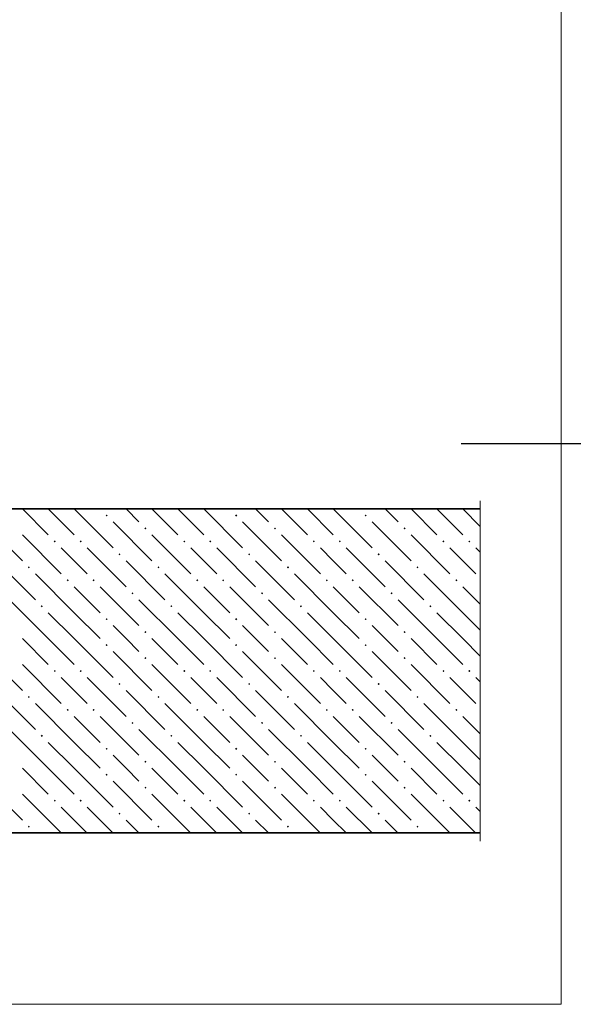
# Model space of a CAD drawing. Header units: millimetres. Extents: x 0 to 50400, y 0 to 35640.
# Tile 11 of 14: x 31388 to 35491, y 9799 to 17090. Entities that reach past the tile are written whole.
import ezdxf

# ---------------------------------------------------------------- set-up
doc = ezdxf.new("R2010")
doc.units = ezdxf.units.MM
doc.layers.add('Standard', color=7, linetype='Continuous', lineweight=25)
doc.layers.add('ЖБ Плита Фундамента верхний уровень', color=7, linetype='Continuous', lineweight=35)
doc.layers.add('Размерная выноска', color=7, linetype='Continuous')

msp = doc.modelspace()

# ---------------------------------------------------------------- hatches: boundary and pattern name
at = {"layer": 'ЖБ Плита Фундамента верхний уровень', "linetype": 'Continuous', "lineweight": 18, "transparency": 33554687}
for points in [[(32024.2, 13419), (32032, 13426.8), (32039.8, 13419), (32032, 13411.2)], [(32984.2, 13419), (32992, 13426.8), (32999.8, 13419), (32992, 13411.2)], [(33944.2, 13419), (33952, 13426.8), (33959.8, 13419), (33952, 13411.2)], [(32312.2, 13323), (32320, 13330.8), (32327.8, 13323), (32320, 13315.2)], [(33272.2, 13323), (33280, 13330.8), (33287.8, 13323), (33280, 13315.2)], [(34232.2, 13323), (34240, 13330.8), (34247.8, 13323), (34240, 13315.2)], [(31640.2, 13227), (31648, 13234.8), (31655.8, 13227), (31648, 13219.2)], [(31832.2, 13227), (31840, 13234.8), (31847.8, 13227), (31840, 13219.2)], [(32600.2, 13227), (32608, 13234.8), (32615.8, 13227), (32608, 13219.2)], [(32792.2, 13227), (32800, 13234.8), (32807.8, 13227), (32800, 13219.2)], [(33560.2, 13227), (33568, 13234.8), (33575.8, 13227), (33568, 13219.2)], [(33752.2, 13227), (33760, 13234.8), (33767.8, 13227), (33760, 13219.2)], [(34520.2, 13227), (34528, 13234.8), (34535.8, 13227), (34528, 13219.2)], [(34712.2, 13227), (34720, 13234.8), (34727.8, 13227), (34720, 13219.2)], [(32120.2, 13131), (32128, 13138.8), (32135.8, 13131), (32128, 13123.2)], [(33080.2, 13131), (33088, 13138.8), (33095.8, 13131), (33088, 13123.2)], [(34040.2, 13131), (34048, 13138.8), (34055.8, 13131), (34048, 13123.2)], [(31448.2, 13035), (31456, 13042.8), (31463.8, 13035), (31456, 13027.2)], [(32408.2, 13035), (32416, 13042.8), (32423.8, 13035), (32416, 13027.2)], [(33368.2, 13035), (33376, 13042.8), (33383.8, 13035), (33376, 13027.2)], [(34328.2, 13035), (34336, 13042.8), (34343.8, 13035), (34336, 13027.2)], [(31736.2, 12939), (31744, 12946.8), (31751.8, 12939), (31744, 12931.2)], [(31928.2, 12939), (31936, 12946.8), (31943.8, 12939), (31936, 12931.2)], [(32696.2, 12939), (32704, 12946.8), (32711.8, 12939), (32704, 12931.2)], [(32888.2, 12939), (32896, 12946.8), (32903.8, 12939), (32896, 12931.2)], [(33656.2, 12939), (33664, 12946.8), (33671.8, 12939), (33664, 12931.2)], [(33848.2, 12939), (33856, 12946.8), (33863.8, 12939), (33856, 12931.2)], [(34616.2, 12939), (34624, 12946.8), (34631.8, 12939), (34624, 12931.2)], [(32216.2, 12843), (32224, 12850.8), (32231.8, 12843), (32224, 12835.2)], [(33176.2, 12843), (33184, 12850.8), (33191.8, 12843), (33184, 12835.2)], [(34136.2, 12843), (34144, 12850.8), (34151.8, 12843), (34144, 12835.2)], [(31544.2, 12747), (31552, 12754.8), (31559.8, 12747), (31552, 12739.2)], [(32504.2, 12747), (32512, 12754.8), (32519.8, 12747), (32512, 12739.2)], [(33464.2, 12747), (33472, 12754.8), (33479.8, 12747), (33472, 12739.2)], [(34424.2, 12747), (34432, 12754.8), (34439.8, 12747), (34432, 12739.2)], [(32024.2, 12651), (32032, 12658.8), (32039.8, 12651), (32032, 12643.2)], [(32984.2, 12651), (32992, 12658.8), (32999.8, 12651), (32992, 12643.2)], [(33944.2, 12651), (33952, 12658.8), (33959.8, 12651), (33952, 12643.2)], [(32312.2, 12555), (32320, 12562.8), (32327.8, 12555), (32320, 12547.2)], [(33272.2, 12555), (33280, 12562.8), (33287.8, 12555), (33280, 12547.2)], [(34232.2, 12555), (34240, 12562.8), (34247.8, 12555), (34240, 12547.2)], [(32024.2, 12459), (32032, 12466.8), (32039.8, 12459), (32032, 12451.2)], [(32984.2, 12459), (32992, 12466.8), (32999.8, 12459), (32992, 12451.2)], [(33944.2, 12459), (33952, 12466.8), (33959.8, 12459), (33952, 12451.2)], [(32312.2, 12363), (32320, 12370.8), (32327.8, 12363), (32320, 12355.2)], [(33272.2, 12363), (33280, 12370.8), (33287.8, 12363), (33280, 12355.2)], [(34232.2, 12363), (34240, 12370.8), (34247.8, 12363), (34240, 12355.2)], [(31640.2, 12267), (31648, 12274.8), (31655.8, 12267), (31648, 12259.2)], [(31832.2, 12267), (31840, 12274.8), (31847.8, 12267), (31840, 12259.2)], [(32600.2, 12267), (32608, 12274.8), (32615.8, 12267), (32608, 12259.2)], [(32792.2, 12267), (32800, 12274.8), (32807.8, 12267), (32800, 12259.2)], [(33560.2, 12267), (33568, 12274.8), (33575.8, 12267), (33568, 12259.2)], [(33752.2, 12267), (33760, 12274.8), (33767.8, 12267), (33760, 12259.2)], [(34520.2, 12267), (34528, 12274.8), (34535.8, 12267), (34528, 12259.2)], [(34712.2, 12267), (34720, 12274.8), (34727.8, 12267), (34720, 12259.2)], [(32120.2, 12171), (32128, 12178.8), (32135.8, 12171), (32128, 12163.2)], [(33080.2, 12171), (33088, 12178.8), (33095.8, 12171), (33088, 12163.2)], [(34040.2, 12171), (34048, 12178.8), (34055.8, 12171), (34048, 12163.2)], [(31448.2, 12075), (31456, 12082.8), (31463.8, 12075), (31456, 12067.2)], [(32408.2, 12075), (32416, 12082.8), (32423.8, 12075), (32416, 12067.2)], [(33368.2, 12075), (33376, 12082.8), (33383.8, 12075), (33376, 12067.2)], [(34328.2, 12075), (34336, 12082.8), (34343.8, 12075), (34336, 12067.2)], [(31736.2, 11979), (31744, 11986.8), (31751.8, 11979), (31744, 11971.2)], [(31928.2, 11979), (31936, 11986.8), (31943.8, 11979), (31936, 11971.2)], [(32696.2, 11979), (32704, 11986.8), (32711.8, 11979), (32704, 11971.2)], [(32888.2, 11979), (32896, 11986.8), (32903.8, 11979), (32896, 11971.2)], [(33656.2, 11979), (33664, 11986.8), (33671.8, 11979), (33664, 11971.2)], [(33848.2, 11979), (33856, 11986.8), (33863.8, 11979), (33856, 11971.2)], [(34616.2, 11979), (34624, 11986.8), (34631.8, 11979), (34624, 11971.2)], [(32216.2, 11883), (32224, 11890.8), (32231.8, 11883), (32224, 11875.2)], [(33176.2, 11883), (33184, 11890.8), (33191.8, 11883), (33184, 11875.2)], [(34136.2, 11883), (34144, 11890.8), (34151.8, 11883), (34144, 11875.2)], [(31544.2, 11787), (31552, 11794.8), (31559.8, 11787), (31552, 11779.2)], [(32504.2, 11787), (32512, 11794.8), (32519.8, 11787), (32512, 11779.2)], [(33464.2, 11787), (33472, 11794.8), (33479.8, 11787), (33472, 11779.2)], [(34424.2, 11787), (34432, 11794.8), (34439.8, 11787), (34432, 11779.2)], [(32024.2, 11691), (32032, 11698.8), (32039.8, 11691), (32032, 11683.2)], [(32984.2, 11691), (32992, 11698.8), (32999.8, 11691), (32992, 11683.2)], [(33944.2, 11691), (33952, 11698.8), (33959.8, 11691), (33952, 11683.2)], [(32312.2, 11595), (32320, 11602.8), (32327.8, 11595), (32320, 11587.2)], [(33272.2, 11595), (33280, 11602.8), (33287.8, 11595), (33280, 11587.2)], [(34232.2, 11595), (34240, 11602.8), (34247.8, 11595), (34240, 11587.2)], [(32024.2, 11499), (32032, 11506.8), (32039.8, 11499), (32032, 11491.2)], [(32984.2, 11499), (32992, 11506.8), (32999.8, 11499), (32992, 11491.2)], [(33944.2, 11499), (33952, 11506.8), (33959.8, 11499), (33952, 11491.2)], [(32312.2, 11403), (32320, 11410.8), (32327.8, 11403), (32320, 11395.2)], [(33272.2, 11403), (33280, 11410.8), (33287.8, 11403), (33280, 11395.2)], [(34232.2, 11403), (34240, 11410.8), (34247.8, 11403), (34240, 11395.2)], [(31640.2, 11307), (31648, 11314.8), (31655.8, 11307), (31648, 11299.2)], [(31832.2, 11307), (31840, 11314.8), (31847.8, 11307), (31840, 11299.2)], [(32600.2, 11307), (32608, 11314.8), (32615.8, 11307), (32608, 11299.2)], [(32792.2, 11307), (32800, 11314.8), (32807.8, 11307), (32800, 11299.2)], [(33560.2, 11307), (33568, 11314.8), (33575.8, 11307), (33568, 11299.2)], [(33752.2, 11307), (33760, 11314.8), (33767.8, 11307), (33760, 11299.2)], [(34520.2, 11307), (34528, 11314.8), (34535.8, 11307), (34528, 11299.2)], [(34712.2, 11307), (34720, 11314.8), (34727.8, 11307), (34720, 11299.2)], [(32120.2, 11211), (32128, 11218.8), (32135.8, 11211), (32128, 11203.2)], [(33080.2, 11211), (33088, 11218.8), (33095.8, 11211), (33088, 11203.2)], [(34040.2, 11211), (34048, 11218.8), (34055.8, 11211), (34048, 11203.2)], [(31448.2, 11115), (31456, 11122.8), (31463.8, 11115), (31456, 11107.2)], [(32408.2, 11115), (32416, 11122.8), (32423.8, 11115), (32416, 11107.2)], [(33368.2, 11115), (33376, 11122.8), (33383.8, 11115), (33376, 11107.2)], [(34328.2, 11115), (34336, 11122.8), (34343.8, 11115), (34336, 11107.2)]]:
    msp.add_hatch(color=7, dxfattribs=at).paths.add_polyline_path(points, flags=16)

# ---------------------------------------------------------------- linework, layer by layer
at = {"layer": 'Standard', "color": 254, "linetype": 'Continuous', "lineweight": 13, "true_color": 0xc4c4ff, "transparency": 33554687}
msp.add_lwpolyline([(26117.2, 9799.2), (35400.8, 9799.2), (35400.8, 32599.2), (26117.2, 32599.2), (26117.2, 9799.2)], dxfattribs=at)
at = {"layer": 'Standard', "color": 7, "linetype": 'Continuous', "lineweight": -3, "transparency": 33554687}
msp.add_lwpolyline([(36095.3, 13948.3), (36074.9, 13948.3), (36074.9, 13948.3), (36074.9, 13948.3), (36074.9, 13948.3), (36073.9, 13948.3), (36073.9, 13948.3), (34659.6, 13948.3)], dxfattribs=at)
at = {"layer": 'ЖБ Плита Фундамента верхний уровень', "color": 7, "linetype": 'Continuous', "lineweight": 35, "transparency": 33554687}
for p, q in [((34800.8, 13468.3), (27157.6, 13468.3)), ((27157.6, 11068.3), (34800.8, 11068.3))]:
    msp.add_line(p, q, dxfattribs=at)
at = {"layer": 'ЖБ Плита Фундамента верхний уровень', "color": 252, "linetype": 'Continuous', "lineweight": 18, "true_color": 0x8f8f8f, "transparency": 33554687}
for p, q in [((31408, 13467), (31600, 13275)), ((31600, 13467), (31598.8, 13468.3)), ((31600, 13467), (31792, 13275)), ((31790.8, 13468.3), (31792, 13467)), ((31792, 13467), (32080, 13179)), ((31982.8, 13468.3), (31984, 13467)), ((32176, 13467), (32174.8, 13468.3)), ((32272, 13371), (32176, 13467)), ((32368, 13467), (32560, 13275)), ((32560, 13467), (32558.8, 13468.3)), ((32560, 13467), (32752, 13275)), ((32750.8, 13468.3), (32752, 13467)), ((32752, 13467), (33040, 13179)), ((32942.8, 13468.3), (32944, 13467)), ((33136, 13467), (33134.8, 13468.3)), ((33232, 13371), (33136, 13467)), ((33328, 13467), (33520, 13275)), ((33520, 13467), (33518.8, 13468.3)), ((33520, 13467), (33712, 13275)), ((33710.8, 13468.3), (33712, 13467)), ((33712, 13467), (34000, 13179)), ((33902.8, 13468.3), (33904, 13467)), ((34096, 13467), (34094.8, 13468.3)), ((34192, 13371), (34096, 13467)), ((34288, 13467), (34480, 13275)), ((34480, 13467), (34478.8, 13468.3)), ((34480, 13467), (34672, 13275)), ((34670.8, 13468.3), (34672, 13467)), ((34672, 13467), (34800.8, 13338.3)), ((31120, 13371), (31408, 13083)), ((32080, 13371), (32368, 13083)), ((33040, 13371), (33328, 13083)), ((34000, 13371), (34288, 13083)), ((31408, 13275), (31696, 12987)), ((32368, 13275), (32656, 12987)), ((33328, 13275), (33616, 12987)), ((34288, 13275), (34576, 12987)), ((31792, 13083), (31696, 13179)), ((31888, 13179), (32176, 12891)), ((32752, 13083), (32656, 13179)), ((32848, 13179), (33136, 12891)), ((33712, 13083), (33616, 13179)), ((33808, 13179), (34096, 12891)), ((34672, 13083), (34576, 13179)), ((34768, 13179), (34800.8, 13146.3)), ((31216, 13083), (31504, 12795)), ((31888, 12987), (31792, 13083)), ((32176, 13083), (32464, 12795)), ((32848, 12987), (32752, 13083)), ((33136, 13083), (33424, 12795)), ((33808, 12987), (33712, 13083)), ((34096, 13083), (34384, 12795)), ((34768, 12987), (34672, 13083)), ((31792, 12699), (31504, 12987)), ((32752, 12699), (32464, 12987)), ((33712, 12699), (33424, 12987)), ((34672, 12699), (34384, 12987)), ((31792, 12891), (31984, 12699)), ((31984, 12891), (32272, 12603)), ((32752, 12891), (32944, 12699)), ((32944, 12891), (33232, 12603)), ((33712, 12891), (33904, 12699)), ((33904, 12891), (34192, 12603)), ((34672, 12891), (34800.8, 12762.3)), ((31600, 12507), (31312, 12795)), ((32560, 12507), (32272, 12795)), ((33520, 12507), (33232, 12795)), ((34480, 12507), (34192, 12795)), ((31600, 12699), (31792, 12507)), ((31792, 12699), (31984, 12507)), ((32560, 12699), (32752, 12507)), ((32752, 12699), (32944, 12507)), ((33520, 12699), (33712, 12507)), ((33712, 12699), (33904, 12507)), ((34480, 12699), (34672, 12507)), ((34672, 12699), (34800.8, 12570.3)), ((32176, 12507), (32080, 12603)), ((33136, 12507), (33040, 12603)), ((34096, 12507), (34000, 12603)), ((31408, 12507), (31600, 12315)), ((31600, 12507), (31792, 12315)), ((31792, 12507), (32080, 12219)), ((32272, 12411), (32176, 12507)), ((32368, 12507), (32560, 12315)), ((32560, 12507), (32752, 12315)), ((32752, 12507), (33040, 12219)), ((33232, 12411), (33136, 12507)), ((33328, 12507), (33520, 12315)), ((33520, 12507), (33712, 12315)), ((33712, 12507), (34000, 12219)), ((34192, 12411), (34096, 12507)), ((34288, 12507), (34480, 12315)), ((34480, 12507), (34672, 12315)), ((34672, 12507), (34800.8, 12378.3)), ((31120, 12411), (31408, 12123)), ((32080, 12411), (32368, 12123)), ((33040, 12411), (33328, 12123)), ((34000, 12411), (34288, 12123)), ((31408, 12315), (31696, 12027)), ((32368, 12315), (32656, 12027)), ((33328, 12315), (33616, 12027)), ((34288, 12315), (34576, 12027)), ((31792, 12123), (31696, 12219)), ((31888, 12219), (32176, 11931)), ((32752, 12123), (32656, 12219)), ((32848, 12219), (33136, 11931)), ((33712, 12123), (33616, 12219)), ((33808, 12219), (34096, 11931)), ((34672, 12123), (34576, 12219)), ((34768, 12219), (34800.8, 12186.3)), ((31216, 12123), (31504, 11835)), ((31888, 12027), (31792, 12123)), ((32176, 12123), (32464, 11835)), ((32848, 12027), (32752, 12123)), ((33136, 12123), (33424, 11835)), ((33808, 12027), (33712, 12123)), ((34096, 12123), (34384, 11835)), ((34768, 12027), (34672, 12123)), ((31792, 11739), (31504, 12027)), ((32752, 11739), (32464, 12027)), ((33712, 11739), (33424, 12027)), ((34672, 11739), (34384, 12027)), ((31792, 11931), (31984, 11739)), ((31984, 11931), (32272, 11643)), ((32752, 11931), (32944, 11739)), ((32944, 11931), (33232, 11643)), ((33712, 11931), (33904, 11739)), ((33904, 11931), (34192, 11643)), ((34672, 11931), (34800.8, 11802.3)), ((31600, 11547), (31312, 11835)), ((32560, 11547), (32272, 11835)), ((33520, 11547), (33232, 11835)), ((34480, 11547), (34192, 11835)), ((31600, 11739), (31792, 11547)), ((31792, 11739), (31984, 11547)), ((32560, 11739), (32752, 11547)), ((32752, 11739), (32944, 11547)), ((33520, 11739), (33712, 11547)), ((33712, 11739), (33904, 11547)), ((34480, 11739), (34672, 11547)), ((34672, 11739), (34800.8, 11610.3)), ((32176, 11547), (32080, 11643)), ((33136, 11547), (33040, 11643)), ((34096, 11547), (34000, 11643)), ((31408, 11547), (31600, 11355)), ((31600, 11547), (31792, 11355)), ((31792, 11547), (32080, 11259)), ((32272, 11451), (32176, 11547)), ((32368, 11547), (32560, 11355)), ((32560, 11547), (32752, 11355)), ((32752, 11547), (33040, 11259)), ((33232, 11451), (33136, 11547)), ((33328, 11547), (33520, 11355)), ((33520, 11547), (33712, 11355)), ((33712, 11547), (34000, 11259)), ((34192, 11451), (34096, 11547)), ((34288, 11547), (34480, 11355)), ((34480, 11547), (34672, 11355)), ((34672, 11547), (34800.8, 11418.3)), ((31120, 11451), (31408, 11163)), ((32080, 11451), (32368, 11163)), ((33040, 11451), (33328, 11163)), ((34000, 11451), (34288, 11163)), ((31408, 11355), (31694.7, 11068.3)), ((32368, 11355), (32654.7, 11068.3)), ((33328, 11355), (33614.7, 11068.3)), ((34288, 11355), (34574.7, 11068.3)), ((31792, 11163), (31696, 11259)), ((31888, 11259), (32078.7, 11068.3)), ((32752, 11163), (32656, 11259)), ((32848, 11259), (33038.7, 11068.3)), ((33712, 11163), (33616, 11259)), ((33808, 11259), (33998.7, 11068.3)), ((34672, 11163), (34576, 11259)), ((34768, 11259), (34800.8, 11226.3)), ((31886.7, 11068.3), (31792, 11163)), ((32176, 11163), (32270.7, 11068.3)), ((32846.7, 11068.3), (32752, 11163)), ((33136, 11163), (33230.7, 11068.3)), ((33806.7, 11068.3), (33712, 11163)), ((34096, 11163), (34190.7, 11068.3)), ((34766.7, 11068.3), (34672, 11163))]:
    msp.add_line(p, q, dxfattribs=at)
at = {"layer": 'Размерная выноска', "color": 7, "linetype": 'Continuous', "lineweight": 13, "transparency": 33554687}
msp.add_line((34800.8, 13528.3), (34800.8, 11008.3), dxfattribs=at)

doc.saveas('drawing.dxf')
